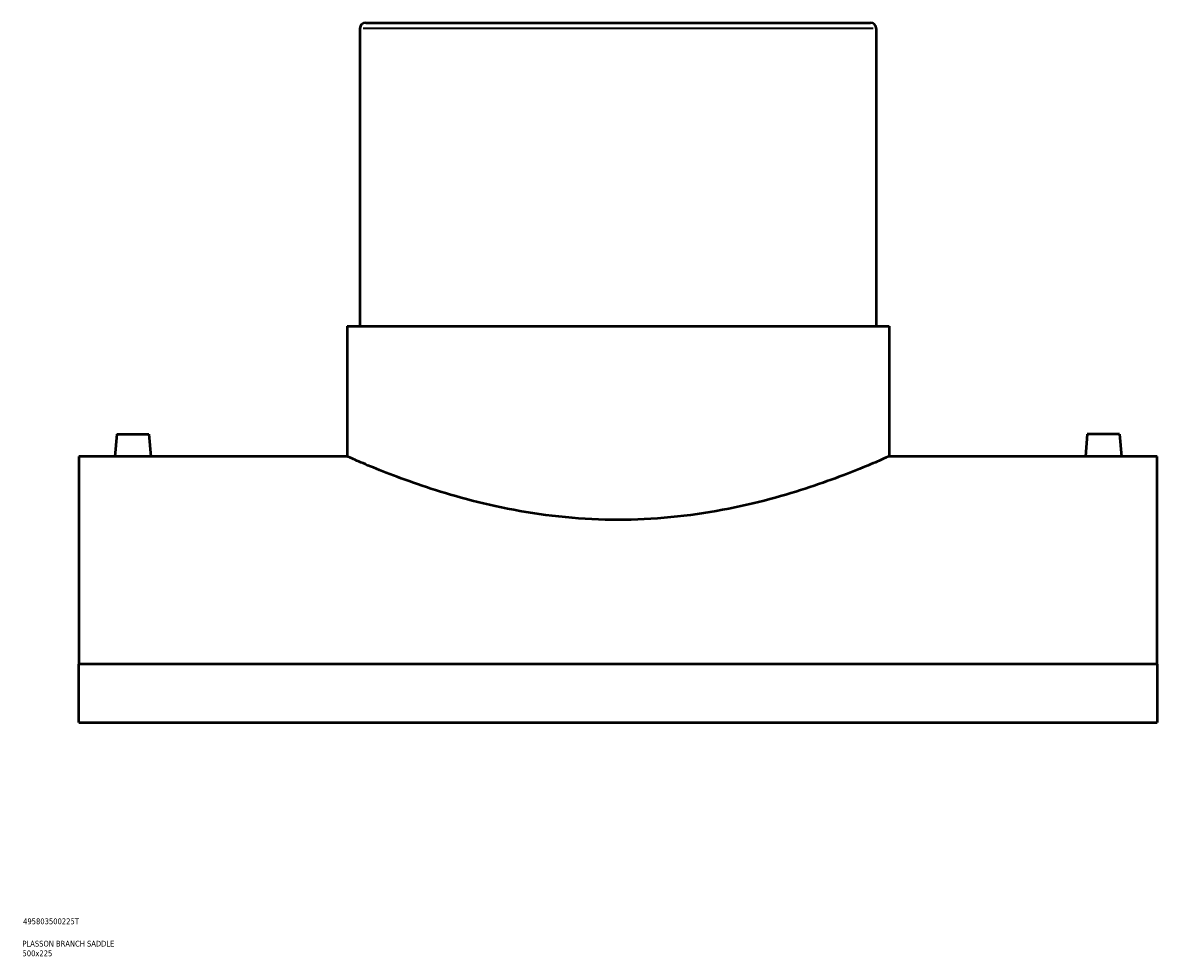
# Model space of a CAD drawing. Header units: millimetres. Extents: x -309 to 1500, y -360 to 1082.
# Tile 4 of 5: x 855 to 1349, y 79 to 486. Entities that reach past the tile are written whole.
import ezdxf

# ---------------------------------------------------------------- set-up
doc = ezdxf.new("R2010")
doc.units = ezdxf.units.MM
for name, color, linetype, lineweight in [('Title (ISO)', 7, 'Continuous', 50), ('Visible (ANSI)', 7, 'Continuous', 50), ('Visible Narrow (ANSI)', 7, 'Continuous', 35)]:
    doc.layers.add(name, color=color, linetype=linetype, lineweight=lineweight)
doc.styles.add('Note Text (ISO)', font='tahoma.ttf')

# ---------------------------------------------------------------- blocks, each defined once
blk = doc.blocks.new('Title Blocks ISO')
at = {"layer": 'Title (ISO)', "color": 232, "true_color": 0xca0064, "style": 'Note Text (ISO)'}
for tag, p in [('PART_NUMBER_001', (34.16, 73.13)), ('DESCRIPTION_001', (33.84, 63.4)), ('DESCRIPTION_002', (33.88, 59.18))]:
    blk.add_attdef(tag, p, '', height=2.5, dxfattribs=at)

msp = doc.modelspace()

# ---------------------------------------------------------------- linework, layer by layer
at = {"layer": 'Visible (ANSI)'}
for p, q in [((1004.46, 486.02), (1224.46, 486.02)), ((1001.96, 483.52), (1001.96, 353.72)), ((1226.96, 483.52), (1226.96, 353.72)), ((996.34, 353.72), (1232.59, 353.72)), ((996.34, 353.72), (996.34, 297.02)), ((1232.59, 353.72), (1232.59, 297.02)), ((895.96, 306.62), (895.12, 297.02)), ((895.96, 306.62), (909.96, 306.62)), ((909.96, 306.62), (910.8, 297.02)), ((1318.96, 306.62), (1318.12, 297.02)), ((1332.96, 306.62), (1318.96, 306.62)), ((1332.96, 306.62), (1333.8, 297.02)), ((879.46, 297.02), (879.46, 206.39)), ((895.12, 297.02), (879.46, 297.02)), ((996.34, 297.02), (910.8, 297.02)), ((1318.12, 297.02), (1232.59, 297.02)), ((1349.46, 297.02), (1333.8, 297.02)), ((1349.46, 206.39), (1349.46, 297.02)), ((1349.46, 206.39), (879.46, 206.39)), ((879.46, 181.02), (879.46, 206.39)), ((1349.46, 206.39), (1349.46, 181.02)), ((879.46, 181.02), (1349.46, 181.02))]:
    msp.add_line(p, q, dxfattribs=at)
for centre, start, end in [((1004.46, 483.52), 90, 180), ((1224.46, 483.52), 0, 90)]:
    msp.add_arc(centre, 2.5, start, end, dxfattribs=at)
for points, knots in [([(902.96, 296.9), (901.98, 296.9), (900.93, 296.91), (899, 296.93), (898.11, 296.95), (896.72, 296.97), (896.12, 296.99), (895.32, 297.01), (895.12, 297.02), (895.12, 297.02)], [0, 0, 0, 0, 0.295571, 0.295571, 0.591142, 0.591142, 0.886626, 0.886626, 1.18211, 1.18211, 1.18211, 1.18211]), ([(910.8, 297.02), (910.8, 297.02), (910.61, 297.01), (909.81, 296.99), (909.21, 296.97), (907.81, 296.95), (906.93, 296.93), (905, 296.91), (903.95, 296.9), (902.96, 296.9)], [3.546331, 3.546331, 3.546331, 3.546331, 3.841815, 3.841815, 4.1373, 4.1373, 4.432871, 4.432871, 4.728442, 4.728442, 4.728442, 4.728442]), ([(1114.46, 269.35), (1106.93, 269.35), (1099.17, 269.72), (1083.82, 271.19), (1076.22, 272.29), (1061.71, 275.01), (1054.78, 276.63), (1041.99, 280.05), (1036.13, 281.85), (1025.75, 285.28), (1020.87, 287.04), (1012.24, 290.32), (1008.48, 291.84), (1002.42, 294.36), (1000.11, 295.36), (997.07, 296.69), (996.34, 297.02), (996.34, 297.02)], [0, 0, 0, 0, 2.261395, 2.261395, 4.522791, 4.522791, 6.784186, 6.784186, 9.045581, 9.045581, 11.30336, 11.30336, 13.561139, 13.561139, 15.818917, 15.818917, 18.076696, 18.076696, 18.076696, 18.076696]), ([(1232.59, 297.02), (1232.59, 297.02), (1231.86, 296.69), (1228.82, 295.36), (1226.51, 294.36), (1220.45, 291.84), (1216.69, 290.32), (1208.05, 287.04), (1203.17, 285.28), (1192.8, 281.85), (1186.94, 280.05), (1174.14, 276.63), (1167.21, 275.01), (1152.7, 272.29), (1145.11, 271.19), (1129.76, 269.72), (1122, 269.35), (1114.46, 269.35)], [54.230087, 54.230087, 54.230087, 54.230087, 56.487866, 56.487866, 58.745644, 58.745644, 61.003423, 61.003423, 63.261201, 63.261201, 65.522597, 65.522597, 67.783992, 67.783992, 70.045387, 70.045387, 72.306783, 72.306783, 72.306783, 72.306783]), ([(1325.96, 296.9), (1324.98, 296.9), (1323.93, 296.91), (1322, 296.93), (1321.11, 296.95), (1319.72, 296.97), (1319.12, 296.99), (1318.32, 297.01), (1318.12, 297.02), (1318.12, 297.02)], [2.364221, 2.364221, 2.364221, 2.364221, 2.659792, 2.659792, 2.955363, 2.955363, 3.250847, 3.250847, 3.546331, 3.546331, 3.546331, 3.546331]), ([(1333.8, 297.02), (1333.8, 297.02), (1333.61, 297.01), (1332.81, 296.99), (1332.21, 296.97), (1330.81, 296.95), (1329.93, 296.93), (1328, 296.91), (1326.95, 296.9), (1325.96, 296.9)], [5.910552, 5.910552, 5.910552, 5.910552, 6.206036, 6.206036, 6.50152, 6.50152, 6.797092, 6.797092, 7.092663, 7.092663, 7.092663, 7.092663])]:
    msp.add_open_spline(points, degree=3, knots=knots, dxfattribs=at)
at = {"layer": 'Visible Narrow (ANSI)'}
msp.add_line((1225.58, 483.52), (1003.35, 483.52), dxfattribs=at)

# ---------------------------------------------------------------- block references
msp.add_blockref('Title Blocks ISO', (821, 20)).add_auto_attribs({'PART_NUMBER_001': '495803500225T', 'DESCRIPTION_001': 'PLASSON BRANCH SADDLE', 'DESCRIPTION_002': '500x225'})

doc.saveas('drawing.dxf')
